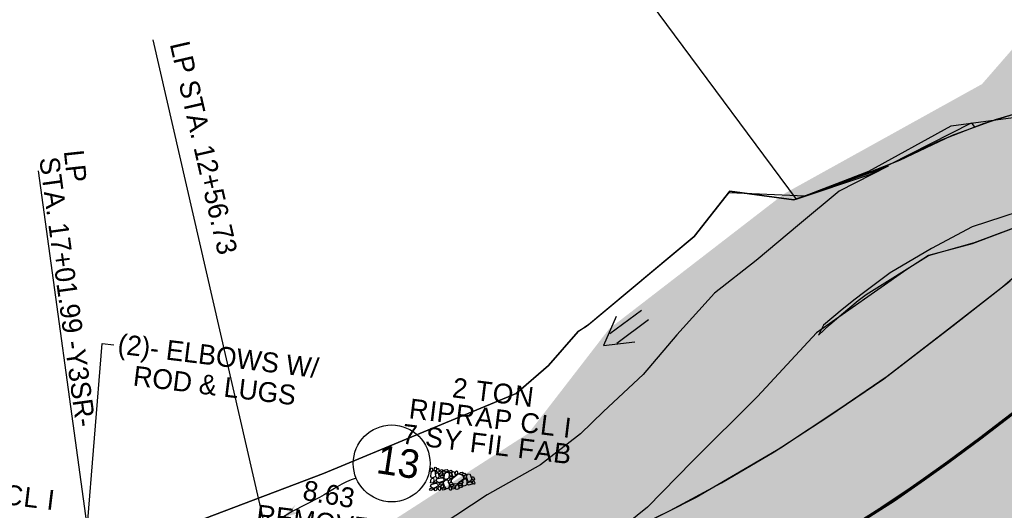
# Model space of a CAD drawing. Extents: x 1160061 to 2574774, y 200346 to 1150371.
# Tile 42 of 123: x 2482839 to 2483087, y 366112 to 366235. Entities that reach past the tile are written whole.
import ezdxf
from ezdxf.enums import TextEntityAlignment as Align

# ---------------------------------------------------------------- set-up
doc = ezdxf.new("R2010")
doc.units = 0
doc.header["$MEASUREMENT"] = 0
for name, color, linetype, lineweight in [('Exist Earthen Structure Ditch Cogo Point CELL', 5, 'Continuous', 13), ('Exist Plan Preparation Drainage Arrows Symbol CELL', 5, 'Continuous', 30), ('Exist Plan Preparation Drainage Notes Label', 31, 'Continuous', 30), ('Exist Plan Preparation Watershed Blue', 5, 'Continuous', 30), ('Prop Drainage Structure Pipe Elbow Label', 9, 'Continuous', 30), ('Prop Drainage Structure Pipe Removal Label', 9, 'Continuous', 30), ('Prop Erosion Rip Rap Pad at Outlet CELL', 9, 'Continuous', 30), ('Prop Plan Preparation Watershed Pre Construction', 131, 'Continuous', 30), ('Prop Vertical Profile Ditch Grade Median Label', 5, 'Continuous', 40)]:
    doc.layers.add(name, color=color, linetype=linetype, lineweight=lineweight)
doc.layers.add('Scratch_Level_6', color=30, linetype='Continuous', lineweight=0, plot=False)
doc.styles.add('Style-font000', font='font000.shx')
doc.styles.add('Style-GEOMETRICFUTURA_211_M_L', font='GEOMETRICFUTURA_211_M_L.shx')
doc.dimstyles.new('erosion_control', dxfattribs={"dimtxt": 4.99999, "dimasz": 9.99998, "dimexe": 2.499995, "dimexo": 2.499995, "dimgap": 2.499995, "dimtad": 0, "dimtih": 1, "dimtoh": 1, "dimzin": 3, "dimdsep": 46, "dimtxsty": 'Style-GEOMETRICFUTURA_211_M_L', "dimcen": 0.09, "dimaunit": 1, "dimadec": 4, "dimazin": 3, "dimtfac": 1, "dimtofl": 0, "dimtmove": 0, "dimatfit": 1, "dimfxl": 1, "dimtzin": 3, "dimlwd": 106, "dimarcsym": 0})

# ---------------------------------------------------------------- blocks, each defined once
blk = doc.blocks.new('PROP EROSION RIP RAP PAD AT OUTLET_6')
at = {"layer": 'Prop Erosion Rip Rap Pad at Outlet CELL', "flags": 128}
for points in [[(-0.002, -0.300249), (-0.2145, -0.375249), (-0.701999, -0.612749), (-0.901998, -0.325249), (-0.901998, -0.13775), (-0.301999, 0.14975), (-0.002, -0.00025), (-0.002, -0.300249)], [(1.010498, -0.15025), (0.785498, -0.23775), (0.260499, -0.475249), (0.1105, -0.17525), (0.098, 0.01225), (0.660499, 0.262249), (0.997998, 0.14975), (1.010498, -0.15025)], [(-1.426997, -2.975244), (-1.651997, -2.800244), (-1.776996, -2.312745), (-1.551997, -2.087746), (-1.364497, -2.087746), (-1.139498, -2.675245), (-1.239498, -2.900244), (-1.426997, -2.975244)], [(-1.626997, -1.062748), (-1.226998, -0.875248), (-0.251999, -0.550249), (0.285499, -1.025248), (0.248, -1.562747), (-0.939498, -1.875246), (-1.514497, -1.587747), (-1.626997, -1.187748)], [(-1.276997, -1.962746), (-1.051998, -1.950246), (-0.601999, -1.937746), (-0.476999, -2.237746), (-0.476999, -2.425245), (-1.076998, -2.437745), (-1.376997, -2.225246), (-1.276997, -1.962746)], [(-0.376999, -1.937746), (0.1105, -1.812746), (1.122998, -1.787746), (1.485497, -2.462745), (1.297997, -2.875244), (0.0605, -2.825244), (-0.351999, -2.412745), (-0.376999, -1.937746)], [(0.697999, -1.762746), (0.510499, -1.462747), (0.272999, -0.875248), (0.610499, -0.450249), (1.010498, -0.437749), (1.222998, -1.337747), (1.035498, -1.637747), (0.697999, -1.762746)], [(-2.326995, -4.250241), (-2.026996, -4.162742), (-1.539497, -4.112742), (-1.426997, -4.450241), (-1.489497, -4.712741), (-2.126996, -4.650241), (-2.351995, -4.437741), (-2.326995, -4.250241)], [(-2.201996, -5.11274), (-1.914496, -4.88774), (-1.239498, -4.675241), (-0.901998, -4.97524), (-0.901998, -5.275239), (-1.714497, -5.600239), (-2.101996, -5.412739), (-2.201996, -5.11274)], [(-1.739497, -3.625243), (-1.939496, -3.400243), (-2.064496, -2.912744), (-1.876996, -2.687745), (-1.651997, -2.687745), (-1.451997, -3.312743), (-1.551997, -3.512743), (-1.739497, -3.625243)], [(0.0855, -5.750238), (-0.626999, -5.275239), (-1.676997, -3.887742), (-1.176998, -2.787744), (-0.389499, -2.537745), (0.960498, -4.225242), (0.860498, -5.20024), (0.198, -5.875238)], [(0.547999, -3.700243), (0.322999, -3.525243), (0.2105, -3.037744), (0.410499, -2.800244), (0.597999, -2.837744), (0.810498, -3.400243), (0.735499, -3.587743), (0.547999, -3.700243)], [(1.085498, -3.950242), (0.860498, -3.725243), (0.785498, -3.250243), (0.960498, -3.012744), (1.185498, -3.012744), (1.385497, -3.650243), (1.272997, -3.837742), (1.085498, -3.950242)], [(1.110498, -3.975242), (1.510497, -3.850242), (2.110496, -3.837742), (2.347995, -4.350241), (2.197996, -4.662741), (1.335497, -4.587741), (1.110498, -4.262741), (1.110498, -3.975242)], [(1.660497, -3.812742), (1.422997, -3.637743), (1.310497, -3.150244), (1.522997, -2.912744), (1.710497, -2.950244), (1.910496, -3.512743), (1.847996, -3.700243), (1.660497, -3.812742)], [(1.985496, -5.687739), (1.760496, -5.500239), (1.647997, -5.01274), (1.847996, -4.78774), (2.035496, -4.82524), (2.247996, -5.375239), (2.172996, -5.562739), (1.985496, -5.687739)], [(-2.389495, -7.400235), (-2.614495, -7.225236), (-2.739495, -6.737737), (-2.514495, -6.512737), (-2.326995, -6.512737), (-2.089496, -7.100236), (-2.201996, -7.325235), (-2.389495, -7.400235)], [(-2.201996, -6.375237), (-2.426995, -6.200238), (-2.551995, -5.712739), (-2.326995, -5.487739), (-2.139496, -5.487739), (-1.901996, -6.075238), (-2.014496, -6.300237), (-2.201996, -6.375237)], [(-1.501997, -7.700235), (-1.714497, -7.775234), (-2.201996, -7.887734), (-2.426995, -7.675235), (-2.439495, -7.525235), (-1.951996, -7.287735), (-1.651997, -7.400235), (-1.539497, -7.587735)], [(-2.039496, -6.400237), (-1.514497, -6.287737), (-0.501999, -6.362737), (-0.1895, -6.962736), (-0.351999, -7.487735), (-1.551997, -7.412735), (-2.089496, -6.925236), (-2.039496, -6.400237)], [(-1.051998, -5.962738), (-1.264497, -6.075238), (-1.751996, -6.287737), (-1.951996, -5.962738), (-1.951996, -5.800238), (-1.351997, -5.562739), (-1.164498, -5.662739), (-1.051998, -5.962738)], [(-0.689499, -6.212738), (-0.914498, -6.050238), (-1.001998, -5.550239), (-0.826998, -5.325239), (-0.601999, -5.325239), (-0.389499, -5.912738), (-0.501999, -6.137738), (-0.689499, -6.212738)], [(-0.1895, -5.887738), (0.1105, -5.762738), (0.522999, -5.862738), (0.722999, -6.200238), (0.610499, -6.387737), (0.0105, -6.400237), (-0.1895, -6.075238), (-0.1895, -5.887738)], [(2.097996, -7.025236), (1.635497, -7.300235), (0.547999, -7.775234), (-0.102, -7.075236), (-0.1145, -6.587737), (1.297997, -6.137738), (2.010496, -6.412737), (2.222996, -7.012736)], [(1.222998, -5.987738), (1.022998, -5.800238), (0.935498, -5.325239), (1.122998, -5.08774), (1.347997, -5.08774), (1.522997, -5.687739), (1.410497, -5.875238), (1.222998, -5.987738)], [(2.497995, -5.962738), (2.310495, -6.150238), (1.897996, -6.275237), (1.597997, -6.087738), (1.585497, -5.762738), (2.185496, -5.675239), (2.485495, -5.775238), (2.497995, -5.962738)], [(2.247996, -8.087734), (2.010496, -7.912734), (1.897996, -7.425235), (2.097996, -7.187736), (2.285495, -7.225236), (2.497995, -7.775234), (2.435495, -7.962734), (2.247996, -8.087734)], [(-3.264493, -9.562731), (-2.964494, -9.475231), (-2.476995, -9.425231), (-2.364495, -9.76273), (-2.426995, -10.02523), (-3.064494, -9.96273), (-3.289493, -9.75023), (-3.264493, -9.562731)], [(-2.951994, -8.950232), (-2.651995, -8.850232), (-2.164496, -8.800232), (-2.051996, -9.137732), (-2.114496, -9.400231), (-2.751994, -9.337731), (-2.976994, -9.125232), (-2.951994, -8.950232)], [(-2.389495, -8.775232), (-2.589495, -8.512733), (-2.739495, -8.025234), (-2.514495, -7.837734), (-2.339495, -7.837734), (-2.089496, -8.437733), (-2.201996, -8.662733), (-2.389495, -8.775232)], [(-2.439495, -9.82523), (-1.926996, -9.737731), (-0.951998, -9.687731), (-0.589499, -10.387729), (-0.801998, -10.875228), (-2.001996, -10.825228), (-2.426995, -10.350229), (-2.439495, -9.82523)], [(-1.676997, -8.800232), (-1.751996, -8.612733), (-1.964496, -8.125234), (-1.664497, -7.887734), (-1.476997, -7.887734), (-1.239498, -8.525233), (-1.451997, -8.687733), (-1.676997, -8.800232)], [(-0.501999, -9.337731), (-0.839498, -9.525231), (-1.551997, -9.662731), (-1.851996, -9.362731), (-1.851996, -9.062732), (-1.039498, -8.825232), (-0.664499, -8.925232), (-0.501999, -9.337731)], [(-0.976998, -8.475233), (-1.214498, -8.262733), (-1.326997, -7.775234), (-1.101998, -7.550235), (-0.914498, -7.575235), (-0.714499, -8.137734), (-0.789498, -8.362733), (-0.976998, -8.475233)], [(0.1355, -7.525235), (0.322999, -7.925234), (0.647999, -8.937732), (0.173, -9.425231), (-0.351999, -9.437731), (-0.639499, -8.250233), (-0.501999, -7.637735), (0.023, -7.562735)], [(0.410499, -10.16273), (0.1855, -9.97523), (0.048, -9.487731), (0.272999, -9.262731), (0.460499, -9.262731), (0.697999, -9.86273), (0.597999, -10.08773), (0.410499, -10.16273)], [(0.910498, -8.687733), (0.722999, -8.525233), (0.547999, -7.987734), (0.772998, -7.762734), (0.960498, -7.800234), (1.197998, -8.387733), (1.135498, -8.575233), (0.910498, -8.687733)], [(1.397997, -9.025232), (1.710497, -9.425231), (2.035496, -10.400229), (1.560497, -10.937728), (1.035498, -10.825228), (0.697999, -9.637731), (0.885498, -9.187732), (1.397997, -8.950232)], [(1.122998, -7.775234), (1.422997, -7.650235), (1.835496, -7.750234), (2.035496, -8.087734), (1.922996, -8.275233), (1.322997, -8.287733), (1.122998, -7.962734), (1.122998, -7.775234)], [(2.560495, -8.700233), (2.297995, -8.925232), (1.860496, -9.012732), (1.585497, -8.837732), (1.572997, -8.537733), (2.172996, -8.450233), (2.472995, -8.512733), (2.560495, -8.700233)], [(1.772996, -9.437731), (2.072996, -9.325231), (2.485495, -9.425231), (2.672995, -9.76273), (2.560495, -9.95023), (1.960496, -9.96273), (1.772996, -9.625231), (1.772996, -9.437731)], [(-3.101994, -10.562729), (-2.801994, -10.475229), (-2.314495, -10.425229), (-2.201996, -10.762728), (-2.264495, -11.025228), (-2.901994, -10.962728), (-3.126994, -10.750228), (-3.101994, -10.562729)], [(-0.476999, -10.18773), (-0.1145, -10.11273), (0.522999, -10.10023), (0.735499, -10.625229), (0.660499, -10.912728), (-0.276999, -10.825228), (-0.514499, -10.525229), (-0.476999, -10.18773)], [(2.260495, -11.175228), (2.022996, -11.000228), (1.910496, -10.512729), (2.122996, -10.275229), (2.310495, -10.312729), (2.522995, -10.862728), (2.447995, -11.050228), (2.260495, -11.175228)]]:
    blk.add_lwpolyline(points, dxfattribs=at)
blk = doc.blocks.new('EXIST PLAN PREPARATION DRAINAGE ARROWS SYMBOL_153')
at = {"layer": 'Exist Plan Preparation Drainage Arrows Symbol CELL'}
for p, q in [((-3.867991, 1.499997), (6.131989, 1.499997)), ((-3.867991, -1.499997), (6.131989, -1.499997))]:
    blk.add_line(p, q, dxfattribs=at)
at = {"layer": 'Exist Plan Preparation Drainage Arrows Symbol CELL', "flags": 128}
blk.add_lwpolyline([(0, 3.965233), (-6.867985, 0), (0, -3.965233)], dxfattribs=at)
blk = doc.blocks.new('*U842')
at = {"layer": 'Exist Plan Preparation Drainage Notes Label'}
blk.add_circle((-2.02, 0), 1.993, dxfattribs=at)
blk.add_open_spline([(-0.139, -0.659), (0.524, -0.972), (1.25, -1.003), (1.947, -1.171), (2.636, -1.338), (3.314, -1.545), (4.014, -1.669)], degree=3, knots=[0, 0, 0, 0, 0.5025, 0.5025, 0.5025, 1, 1, 1, 1], dxfattribs=at)
blk.add_solid([(4.014, -1.669), (3.192, -1.207), (3.124, -1.722), (3.522, -1.565)], dxfattribs=at)

msp = doc.modelspace()

# ---------------------------------------------------------------- hatches: boundary and pattern name
at = {"layer": 'Scratch_Level_6'}
msp.add_hatch(color=256, dxfattribs=at).paths.add_polyline_path([(2483721.98, 365909.88), (2483546.8, 365927.24), (2483367.18, 365953.59), (2483252.8, 365967.27), (2483075.57, 365988.47), (2482885.08, 366011.26), (2482880.97, 366081.83), (2482929.15, 366106.71), (2482966.96, 366131.02), (2482987.28, 366157.32), (2483031.5, 366191.41), (2483081.26, 366218.97), (2483108.54, 366250.27), (2483220.18, 366344.4), (2483343.72, 366408.27), (2483468.57, 366411.46), (2483535.49, 366392), (2483613, 366363.43), (2483686.88, 366313.33), (2483728.72, 366244.73), (2483747.22, 366184.86), (2483747.07, 366108.25), (2483730.27, 365971.7)])

# ---------------------------------------------------------------- linework, layer by layer
at = {"layer": 'Exist Plan Preparation Watershed Blue', "color": 5, "linetype": 'Continuous', "lineweight": 70, "flags": 128}
msp.add_lwpolyline([(2483050.34, 366108.61), (2483059.12, 366114.15), (2483066.72, 366119.41), (2483072.81, 366123.78), (2483080.88, 366129.75), (2483089.89, 366136.66)], dxfattribs=at)
at = {"layer": 'Prop Plan Preparation Watershed Pre Construction', "color": 200, "flags": 128}
for points in [[(2483119.45, 366388.09), (2483081.83, 366365.96), (2483053.12, 366349.99), (2482994.75, 366347.18), (2482986.85, 366322.16), (2482986.85, 366322.16), (2482969.05, 366278.11), (2483034.39, 366190), (2483052.98, 366196.18), (2483078.63, 366209.19), (2483079.34, 366208.08), (2483084.66, 366210.01), (2483094.96, 366213.04)], [(2483119.45, 366388.09), (2483053.12, 366349.99), (2482994.75, 366347.18), (2482969.05, 366278.11), (2483034.39, 366190), (2483052.76, 366197.03), (2483073.46, 366208.46), (2483090.37, 366210.71)], [(2483094.96, 366213.04), (2483081.52, 366208.94), (2483070.99, 366204.82), (2483054.87, 366197.24), (2483033.83, 366189.85), (2483017.72, 366192), (2483008.69, 366180.59), (2482981.57, 366157.93), (2482979.46, 366156.64), (2482971.98, 366148.11), (2482963.79, 366141.05), (2482915.23, 366120.9), (2482855.43, 366098.16), (2482857.62, 366070.04), (2482803.18, 366064.2), (2482782.24, 366064.35), (2482760.68, 366065.92), (2482744, 366067.97), (2482710.59, 366053.57), (2482629.13, 366062.06)], [(2482855.43, 366098.16), (2482915.23, 366120.9), (2482924.28, 366124.66), (2482963.79, 366141.05), (2482971.98, 366148.11), (2482979.46, 366156.64), (2482982.43, 366158.65), (2483008.69, 366180.59), (2483017.49, 366191.7), (2483036.64, 366190.84), (2483047.02, 366194.48), (2483060.57, 366199.8), (2483073.83, 366206.1), (2483084.66, 366210.01), (2483090.65, 366211.82)], [(2482855.43, 366098.16), (2482915.23, 366120.9), (2482963.79, 366141.05), (2482971.98, 366148.11), (2482979.46, 366156.64), (2482982.43, 366158.65), (2483008.69, 366180.59), (2483017.72, 366192), (2483033.83, 366189.85), (2483057.62, 366198.3), (2483045.29, 366192.02), (2483035.27, 366183.71), (2483024.35, 366174.57), (2483013.8, 366166.33), (2483004.31, 366155.81), (2482995.84, 366145.84), (2482985.82, 366136.46), (2482980.03, 366130.85), (2482969.94, 366123.09), (2482956.52, 366115.47), (2482940.73, 366105.05)], [(2483121.74, 366198.1), (2483086.46, 366167.78), (2483072.06, 366156.65), (2483057.37, 366145.29), (2483045.2, 366136.98), (2483030.44, 366127.24), (2483009.17, 366114.81), (2482994.42, 366107.35)], [(2483098.35, 366189.38), (2483078.77, 366183.05), (2483068.56, 366177.59), (2483058.08, 366171.43), (2483051.41, 366166.4), (2483049.25, 366164.78), (2483045.97, 366162.17), (2483041.32, 366158.21), (2483040.03, 366155.69), (2483042.83, 366158.31), (2483045.84, 366160.95), (2483050.02, 366164.45), (2483052.05, 366165.99), (2483067.81, 366175.8), (2483079.36, 366179.09), (2483094.28, 366184.64)], [(2483098.17, 366186.05), (2483078.79, 366178.72), (2483067.79, 366175.79), (2483062.28, 366172.28), (2483039.57, 366156.33), (2483024.7, 366140.23), (2483008.2, 366123.92), (2482996.91, 366112.41), (2482989.53, 366106.46)], [(2483102.1, 366146.42), (2483083.32, 366131.63), (2483070.28, 366121.97), (2483048.61, 366107.44), (2483033.54, 366098.03), (2483010.61, 366085.51), (2482994.62, 366077.82), (2482968.33, 366095.42), (2482988.5, 366104.64), (2483002.68, 366111.53), (2483015.56, 366118.54), (2483028.89, 366126.33), (2483042.37, 366135.11), (2483056.55, 366144.73), (2483074.02, 366158.17), (2483088.39, 366169.44)]]:
    msp.add_lwpolyline(points, dxfattribs=at)
at = {"layer": 'Prop Vertical Profile Ditch Grade Median Label', "lineweight": 30}
for p, q in [((2482872.23, 366230.16), (2482918.87, 366027.17)), ((2482843.31, 366197.11), (2482863.58, 366049.71))]:
    msp.add_line(p, q, dxfattribs=at)

# ---------------------------------------------------------------- block references
at = {"layer": 'Exist Plan Preparation Drainage Arrows Symbol CELL', "rotation": 36.533495}
msp.add_blockref('EXIST PLAN PREPARATION DRAINAGE ARROWS SYMBOL_153', (2482991.4, 366157.2), dxfattribs=at)
at = {"layer": 'Exist Plan Preparation Drainage Notes Label', "xscale": 4.86, "yscale": 4.86, "zscale": 4.86, "rotation": 221.647887}
msp.add_blockref('*U842', (2482925.1, 366116.88), dxfattribs=at)
at = {"layer": 'Prop Erosion Rip Rap Pad at Outlet CELL', "rotation": 270}
msp.add_blockref('PROP EROSION RIP RAP PAD AT OUTLET_6', (2482953.18, 366119.15), dxfattribs=at)

# ---------------------------------------------------------------- texts
at = {"layer": 'Exist Earthen Structure Ditch Cogo Point CELL', "style": 'Style-GEOMETRICFUTURA_211_M_L'}
msp.add_text('8.63', height=5, rotation=350.2385, dxfattribs=at).set_placement((2482910.61, 366119.23), align=Align.TOP_LEFT)
at = {"layer": 'Exist Plan Preparation Drainage Notes Label', "style": 'Style-font000'}
msp.add_text('13', height=7.2, rotation=351.288, dxfattribs=at).set_placement((2482928.3, 366121.03))
at = {"layer": 'Prop Drainage Structure Pipe Elbow Label', "insert": (2482888.27, 366146.72), "char_height": 5, "attachment_point": 5, "rotation": 353.0023, "line_spacing_factor": 0.9, "style": 'Style-GEOMETRICFUTURA_211_M_L'}
msp.add_mtext('\\pt90;(2)- ELBOWS W/\\PROD & LUGS', dxfattribs=at)
at = {"layer": 'Prop Drainage Structure Pipe Removal Label', "insert": (2482898.69, 366113.08), "char_height": 5, "attachment_point": 1, "rotation": 353.0023, "line_spacing_factor": 0.6, "style": 'Style-GEOMETRICFUTURA_211_M_L'}
msp.add_mtext('REMOVE DI', dxfattribs=at)
at = {"layer": 'Prop Erosion Rip Rap Pad at Outlet CELL', "char_height": 5, "attachment_point": 5, "rotation": 353.0023, "line_spacing_factor": 0.786545, "style": 'Style-GEOMETRICFUTURA_211_M_L'}
for s, insert in [('\\T1.055;2 TON\\PRIPRAP CL I\\P7 SY FIL FAB', (2482957.34, 366134.76)), ('\\T1.056;11 TON RIPRAP CL I\\P28 SY FIL FAB', (2482813.44, 366114.95))]:
    msp.add_mtext(s, dxfattribs=dict(at, insert=insert))
at = {"layer": 'Prop Vertical Profile Ditch Grade Median Label', "lineweight": 30, "style": 'Style-GEOMETRICFUTURA_211_M_L'}
for s, rotation, p in [('LP STA. 12+56.73', 282.9412, (2482876.47, 366229.07)), ('LP', 276.1982, (2482849.77, 366202.1))]:
    msp.add_text(s, height=5, rotation=rotation, dxfattribs=at).set_placement(p)
msp.add_text('STA. 17+01.99 -Y3SR-', height=5, rotation=277.8185, dxfattribs=at).set_placement((2482848.53, 366200.94), align=Align.TOP_LEFT)

# ---------------------------------------------------------------- leaders
at = {"layer": 'Prop Drainage Structure Pipe Removal Label'}
msp.add_leader([(2482853.98, 366086.61), (2482859.46, 366153.61), (2482862.39, 366153.25)], dimstyle='erosion_control', override={"dimtxt": 5, "dimasz": 5, "dimgap": 0, "dimlwd": -2}, dxfattribs=at)

doc.saveas('drawing.dxf')
